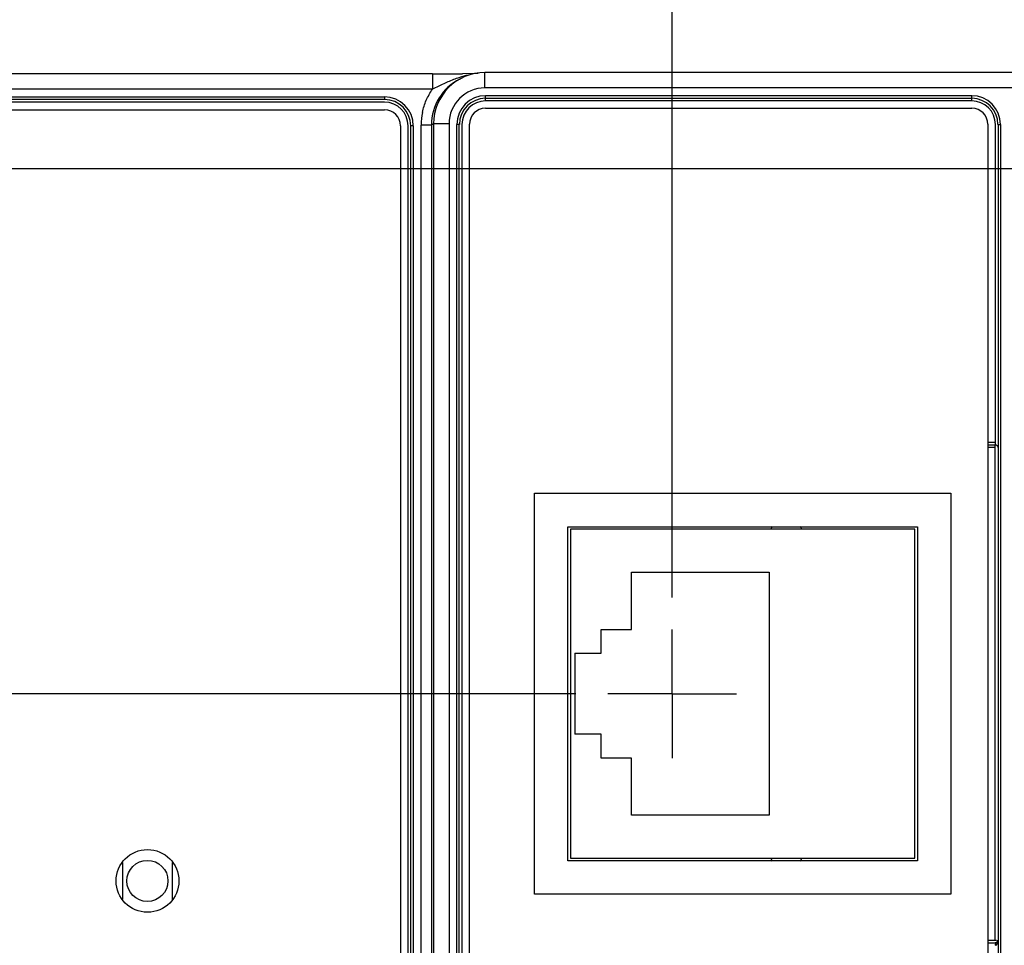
# Model space of a CAD drawing. Header units: inches. Extents: x 0 to 34, y 0 to 22.
# Tile 18 of 67: x 8.2 to 10.2, y 16.5 to 18.3. Entities that reach past the tile are written whole.
import ezdxf

# ---------------------------------------------------------------- set-up
doc = ezdxf.new("R2010")
doc.units = ezdxf.units.IN
doc.header["$LTSCALE"] = 1.87
doc.header["$MEASUREMENT"] = 0
doc.linetypes.add('CENTER', pattern=[0.6, 0.375, -0.075, 0.075, -0.075])
doc.layers.get('0').update_dxf_attribs({"linetype": 'CONTINUOUS'})
doc.layers.add('DEFAULT_1', color=7, linetype='CENTER')
doc.layers.add('DIMENSIONS', color=7, linetype='CONTINUOUS')
doc.styles.get("Standard").update_dxf_attribs({"font": 'txt', "width": 0.8})
doc.dimstyles.new('DIMSTYLE_1', dxfattribs={"dimtxt": 0.125, "dimasz": 0.18, "dimexe": 0.18, "dimexo": 0.0625, "dimgap": 0.09, "dimtad": 0, "dimtih": 1, "dimtoh": 1, "dimzin": 4, "dimdsep": 46, "dimtxsty": 'STANDARD', "dimblk": '_FILLED', "dimblk1": '_FILLED', "dimblk2": '_FILLED', "dimcen": 0.09, "dimadec": 0, "dimazin": 0, "dimtp": 0.01, "dimtm": 0.01, "dimtfac": 1, "dimtofl": 0, "dimtmove": 0, "dimatfit": 3, "dimldrblk": '_FILLED', "dimfxl": 1, "dimtolj": 1, "dimtzin": 4, "dimarcsym": 0})
doc.dimstyles.new('DIMSTYLE_2', dxfattribs={"dimtxt": 0.125, "dimasz": 0.18, "dimexe": 0.18, "dimexo": 0.0625, "dimgap": 0.09, "dimtad": 0, "dimtih": 1, "dimtoh": 1, "dimdec": 3, "dimzin": 4, "dimdsep": 46, "dimtxsty": 'STANDARD', "dimblk": '_FILLED', "dimblk1": '_FILLED', "dimblk2": '_FILLED', "dimcen": 0.09, "dimadec": 0, "dimazin": 0, "dimtp": 0.01, "dimtm": 0.01, "dimtfac": 1, "dimtdec": 3, "dimtofl": 0, "dimtmove": 0, "dimatfit": 3, "dimldrblk": '_FILLED', "dimfxl": 1, "dimtolj": 1, "dimtzin": 4, "dimarcsym": 0})

# ---------------------------------------------------------------- blocks, each defined once
blk = doc.blocks.new('*D22')
at = {"layer": 'DIMENSIONS', "color": 2, "linetype": 'CONTINUOUS'}
blk.add_line((9.5063, 17.1932), (9.5063, 18.9183), dxfattribs=at)
at = {"layer": 'DIMENSIONS', "color": 2, "linetype": 'CONTINUOUS', "insert": (9.4438, 18.9808), "char_height": 0.125, "width": 1.125, "attachment_point": 1, "rotation": 90, "line_spacing_factor": 0.9}
blk.add_mtext('3.49{\\Ftxt.shx;\\W1.000000;\\H0.125000; }[88.7]', dxfattribs=at)
blk = doc.blocks.new('_FILLED')
at = {"color": 0, "linetype": 'BYBLOCK'}
blk.add_solid([(0, 0), (-1, 0.174), (-1, -0.174)], dxfattribs=at)
blk = doc.blocks.new('*D23')
at = {"layer": 'DIMENSIONS', "color": 2, "linetype": 'CONTINUOUS'}
blk.add_line((10.3763, 18.2142), (10.3763, 18.9183), dxfattribs=at)
at = {"layer": 'DIMENSIONS', "color": 2, "linetype": 'CONTINUOUS', "insert": (10.3138, 18.9808), "char_height": 0.125, "width": 1.225, "attachment_point": 1, "rotation": 90, "line_spacing_factor": 0.9}
blk.add_mtext('4.36{\\Ftxt.shx;\\W1.000000;\\H0.125000; }[110.8]', dxfattribs=at)
blk = doc.blocks.new('*D44')
at = {"layer": 'DIMENSIONS', "color": 2, "linetype": 'CONTINUOUS'}
blk.add_line((9.3187, 17.0056), (5.3248, 17.0056), dxfattribs=at)
at = {"layer": 'DIMENSIONS', "color": 2, "linetype": 'CONTINUOUS', "insert": (5.2623, 17.0681), "char_height": 0.125, "width": 1.325, "attachment_point": 3, "line_spacing_factor": 0.9}
blk.add_mtext('2.243{\\Ftxt.shx;\\W1.000000;\\H0.125000; }[56.98]', dxfattribs=at)
blk = doc.blocks.new('*D46')
at = {"layer": 'DIMENSIONS', "color": 2, "linetype": 'CONTINUOUS'}
blk.add_line((10.1887, 18.0266), (5.3248, 18.0266), dxfattribs=at)
at = {"layer": 'DIMENSIONS', "color": 2, "linetype": 'CONTINUOUS', "insert": (5.2623, 18.0891), "char_height": 0.125, "width": 1.325, "attachment_point": 3, "line_spacing_factor": 0.9}
blk.add_mtext('3.264{\\Ftxt.shx;\\W1.000000;\\H0.125000; }[82.91]', dxfattribs=at)

msp = doc.modelspace()

# ---------------------------------------------------------------- linework, layer by layer
at = {"color": 7, "linetype": 'CONTINUOUS'}
for p, q in [((9.1421, 18.1842), (9.1421, 18.2142)), ((10.1817, 18.2142), (9.1421, 18.2142)), ((9.04, 18.2116), (6.1234, 18.2116)), ((9.04, 18.2116), (9.04, 18.1816)), ((9.0931, 18.2015), (9.0974, 18.2036)), ((9.1285, 18.212), (9.0982, 18.2118)), ((9.04, 18.1816), (6.1234, 18.1816)), ((9.067, 18.1946), (9.04, 18.1816)), ((10.1817, 18.1842), (9.1421, 18.1842)), ((6.1246, 18.1666), (8.9466, 18.1666)), ((8.9466, 18.1616), (6.1246, 18.1616)), ((8.9466, 18.1666), (8.9466, 18.1616)), ((9.1433, 18.159), (9.1433, 18.1692)), ((9.1433, 18.1692), (10.0889, 18.1692)), ((9.1433, 18.1642), (10.0889, 18.1642)), ((10.0889, 18.159), (9.1433, 18.159)), ((10.0889, 18.159), (10.0889, 18.1692)), ((8.9466, 18.1564), (6.1246, 18.1564)), ((6.1246, 18.1416), (8.9466, 18.1416)), ((9.1431, 18.1446), (10.0891, 18.1446)), ((8.9776, 18.1106), (8.9776, 14.8826)), ((8.9926, 14.8827), (8.9926, 18.1105)), ((8.9977, 14.8827), (8.9977, 18.1105)), ((9.0027, 18.1105), (8.9977, 18.1105)), ((9.0027, 18.1105), (9.0027, 14.8827)), ((9.0178, 14.8811), (9.0178, 18.112)), ((9.0378, 18.112), (9.0178, 18.112)), ((9.0421, 18.1142), (9.0378, 18.112)), ((9.0378, 18.112), (9.0378, 14.8811)), ((9.0421, 18.1142), (9.0421, 14.879)), ((9.0721, 18.1142), (9.0421, 18.1142)), ((9.0721, 18.1142), (9.0721, 14.879)), ((9.0871, 14.8802), (9.0871, 18.113)), ((9.0921, 18.113), (9.0871, 18.113)), ((9.0921, 14.8802), (9.0921, 18.113)), ((9.0973, 18.113), (9.0973, 14.8802)), ((9.1121, 14.8796), (9.1121, 18.1136)), ((10.1201, 18.1136), (10.1201, 14.8796)), ((10.1349, 17.4949), (10.1349, 18.113)), ((10.1401, 18.113), (10.1401, 14.8802)), ((10.1401, 18.113), (10.1451, 18.113)), ((10.1451, 18.113), (10.1451, 14.8802)), ((10.1201, 17.4949), (10.1349, 17.4949)), ((10.1201, 17.4899), (10.1348, 17.4899)), ((10.1347, 17.4897), (10.1348, 17.4899)), ((10.1347, 16.5265), (10.1347, 17.489)), ((10.1348, 17.4899), (10.1349, 17.4924)), ((10.1349, 17.4924), (10.1349, 17.4949)), ((10.1347, 17.4847), (10.1201, 17.4847)), ((9.2381, 16.6156), (9.2381, 17.3956)), ((9.2381, 17.3956), (10.0481, 17.3956)), ((10.0481, 17.3956), (10.0481, 16.6156)), ((9.3031, 16.6807), (9.3031, 17.3307)), ((9.3031, 17.3307), (9.9831, 17.3307)), ((9.3081, 17.3258), (9.3081, 16.6856)), ((9.9781, 17.3258), (9.3081, 17.3258)), ((9.9781, 16.6856), (9.9781, 17.3258)), ((9.9831, 17.3307), (9.9831, 16.6807)), ((9.4273, 17.1307), (9.4273, 17.2419)), ((9.4273, 17.2419), (9.6951, 17.2419)), ((9.6951, 17.2419), (9.6951, 16.7695)), ((9.3683, 17.0844), (9.3683, 17.1307)), ((9.3683, 17.1307), (9.4273, 17.1307)), ((9.3171, 17.0844), (9.3171, 16.927)), ((9.3171, 17.0844), (9.3683, 17.0844)), ((9.3683, 16.927), (9.3171, 16.927)), ((9.3683, 16.8807), (9.3683, 16.927)), ((9.4273, 16.8807), (9.3683, 16.8807)), ((9.4273, 16.7695), (9.4273, 16.8807)), ((9.6951, 16.7695), (9.4273, 16.7695)), ((9.3081, 16.6856), (9.9781, 16.6856)), ((8.4374, 16.6061), (8.4374, 16.6771)), ((8.5334, 16.6777), (8.5334, 16.6055)), ((9.9831, 16.6807), (9.3031, 16.6807)), ((10.0481, 16.6156), (9.2381, 16.6156)), ((10.1201, 16.5265), (10.1372, 16.5265)), ((10.1201, 16.5213), (10.1348, 16.5213)), ((10.1347, 16.5215), (10.1348, 16.5213)), ((10.1348, 16.5213), (10.1349, 16.5188))]:
    msp.add_line(p, q, dxfattribs=at)
for centre, radius in [((8.4856, 16.6416), 0.061), ((8.4854, 16.6416), 0.04)]:
    msp.add_circle(centre, radius, dxfattribs=at)
for centre, radius, start, end in [((9.1421, 18.1142), 0.1, 90.0188, 179.9729), ((9.1377, 18.1121), 0.0999, 116.5668, 179.9687), ((9.035, 30.5305), 12.3189, 270.02334, 270.17217), ((9.0377, 28.764), 10.5524, 270.18637, 270.32846), ((9.1417, 18.0536), 0.1588, 103.354, 106.4814), ((9.1394, 18.0627), 0.1495, 101.5184, 103.3238), ((9.1421, 18.1142), 0.07, 89.9974, 179.9954), ((8.9466, 18.1105), 0.0561, 0, 90), ((8.9466, 18.1105), 0.051, 0, 90), ((9.1433, 18.113), 0.0561, 90, 180), ((9.1433, 18.113), 0.051, 90, 180), ((9.1433, 18.113), 0.046, 90, 180), ((10.0889, 18.113), 0.0561, 0, 90), ((10.0889, 18.113), 0.051, 0, 90), ((10.0889, 18.113), 0.046, 0, 90), ((8.9466, 18.1105), 0.046, 0, 90), ((8.9466, 18.1106), 0.031, 0, 90), ((9.1431, 18.1136), 0.031, 90, 180), ((10.0891, 18.1136), 0.031, 0, 90), ((9.1394, 18.1119), 0.1216, 168.2501, 179.9169), ((9.7281, 17.3157), 0.0315, 150.6696, 161.4127), ((9.7281, 17.3157), 0.0315, 18.5873, 29.3315), ((9.7281, 16.6957), 0.0315, 198.5873, 209.3315), ((9.7281, 16.6957), 0.0315, 330.6696, 341.4127), ((10.1347, 16.5265), 0.005, 270.0238, 359.9692), ((9.4883, 16.5104), 0.6466, 0.5236, 0.7429)]:
    msp.add_arc(centre, radius, start, end, dxfattribs=at)
for points, knots in [([(9.0966, 18.2059), (9.0941, 18.2052), (9.084, 18.2019), (9.0742, 18.1979), (9.067, 18.1946)], [0, 0, 0, 0, 0.248942, 1, 1, 1, 1]), ([(9.0203, 18.1366), (9.022, 18.1447), (9.0271, 18.1605), (9.0353, 18.1749), (9.04, 18.1816)], [0, 0, 0, 0, 0.500001, 1, 1, 1, 1]), ([(10.1348, 17.4899), (10.1353, 17.4899), (10.1363, 17.4897), (10.1375, 17.4892), (10.1383, 17.4885), (10.1391, 17.4877), (10.1397, 17.4865), (10.1399, 17.4855), (10.1399, 17.485)], [0, 0, 0, 0, 0.200729, 0.364615, 0.496109, 0.611733, 0.814357, 1, 1, 1, 1]), ([(10.1399, 16.5262), (10.1399, 16.5257), (10.1397, 16.5247), (10.1391, 16.5235), (10.1383, 16.5226), (10.1375, 16.522), (10.1363, 16.5215), (10.1353, 16.5213), (10.1348, 16.5213)], [0, 0, 0, 0, 0.185642, 0.388235, 0.503848, 0.635271, 0.799321, 1, 1, 1, 1]), ([(10.1349, 16.5163), (10.1354, 16.5164), (10.1362, 16.5167), (10.1371, 16.5173), (10.1377, 16.518), (10.1384, 16.5191), (10.139, 16.5205), (10.1394, 16.5219), (10.1398, 16.5237), (10.1399, 16.5252), (10.1399, 16.5262)], [0, 0, 0, 0, 0.135038, 0.200267, 0.26414, 0.390229, 0.513298, 0.635641, 0.757526, 1, 1, 1, 1])]:
    msp.add_open_spline(points, degree=3, knots=knots, dxfattribs=at)
at = {"layer": 'DEFAULT_1', "color": 7, "linetype": 'CENTER'}
for q in [(9.5063, 17.1307), (9.3812, 17.0056), (9.5063, 16.8805), (9.6314, 17.0056)]:
    msp.add_line((9.5063, 17.0056), q, dxfattribs=at)

# ---------------------------------------------------------------- dimensions: what is measured, and where the dimension line sits
at = {"layer": 'DIMENSIONS', "color": 2, "linetype": 'CONTINUOUS'}
for feature_location, offset, dtype, origin, dimstyle, picture, middle in [((10.3763, 18.2142), (0, 0.7041), 1, (6.0123, 18.1517), 'DIMSTYLE_1', '*D23', (10.3763, 19.5933)), ((9.5063, 17.1932), (0, 1.7251), 1, (6.0123, 17.1307), 'DIMSTYLE_1', '*D22', (9.5063, 19.5433)), ((10.1887, 18.0266), (-4.8639, 0), 0, (10.2512, 14.7624), 'DIMSTYLE_2', '*D46', (4.2998, 18.0266)), ((9.3187, 17.0056), (-3.9939, 0), 0, (9.3812, 14.7624), 'DIMSTYLE_2', '*D44', (4.2998, 17.0056))]:
    dim = msp.add_ordinate_dim(feature_location=feature_location, offset=offset, dtype=dtype, origin=origin, dimstyle=dimstyle, dxfattribs=at)
    dim.commit()
    dim.dimension.update_dxf_attribs({"geometry": picture, "text_midpoint": middle})

doc.saveas('drawing.dxf')
